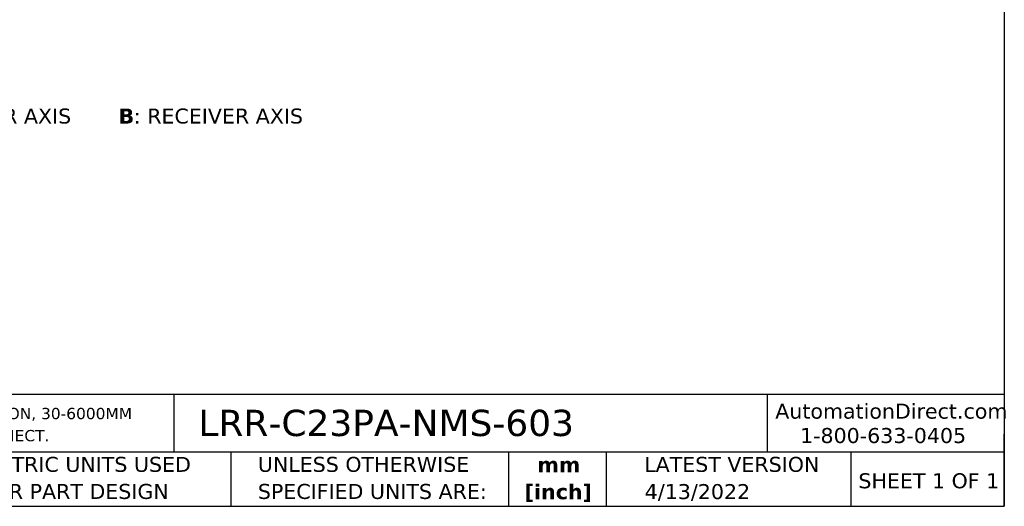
# Model space of a CAD drawing. Header units: millimetres. Extents: x 6 to 273, y 6 to 210.
# Tile 2 of 4: x 134 to 273, y 6 to 75. Entities that reach past the tile are written whole.
import ezdxf

# ---------------------------------------------------------------- set-up
doc = ezdxf.new("R2010")
doc.units = ezdxf.units.MM
doc.linetypes.add('SLD-Solid', pattern=[0])
doc.layers.add('TEXT', color=140, linetype='SLD-Solid', lineweight=25)
doc.styles.add('SLDTEXTSTYLE0', font='VERDANAB.TTF')
doc.styles.add('SLDTEXTSTYLE1', font='VERDANA.TTF')

# ---------------------------------------------------------------- blocks, each defined once
blk = doc.blocks.new('SW_NOTE_0')
at = {"layer": 'TEXT', "color": 0, "attachment_point": 1}
for s, insert, char_height, style in [('A', (0, 2.69), 2.12, 'SLDTEXTSTYLE0'), (': EMITTER AXIS      ', (2.19, 2.69), 2.1167, 'SLDTEXTSTYLE1'), ('B', (30.97, 2.69), 2.12, 'SLDTEXTSTYLE0'), (': RECEIVER AXIS', (33.12, 2.69), 2.1167, 'SLDTEXTSTYLE1')]:
    blk.add_mtext(s, dxfattribs=dict(at, insert=insert, char_height=char_height, style=style))
blk = doc.blocks.new('SW_NOTE_0_1')
at = {"layer": 'TEXT', "color": 0, "char_height": 1.5875, "attachment_point": 1, "style": 'SLDTEXTSTYLE1'}
for s, insert in [('CONTRINEX PHOTOELECTRIC SENSOR, RECTANGULAR, POLARIZED RETROREFLECTIVE, VISIBLE RED LIGHT EMISSION, 30-6000MM ', (0, 2.02)), ('SENSING DISTANCE, COMPLEMENTARY LIGHT-ON/DARK-ON, PNP, IO-LINK ONLY, 4-WIRE, 4-PIN M8 QUICK-DISCONNECT.', (0, -1.1))]:
    blk.add_mtext(s, dxfattribs=dict(at, insert=insert))
blk = doc.blocks.new('SW_NOTE_0_2')
at = {"layer": 'TEXT', "color": 0, "char_height": 2.117, "attachment_point": 2, "style": 'SLDTEXTSTYLE0'}
for s, insert in [('mm', (2.84, 2.69)), ('[inch]', (2.76, -1.13))]:
    blk.add_mtext(s, dxfattribs=dict(at, insert=insert))
blk = doc.blocks.new('SW_NOTE_0_3')
at = {"layer": 'TEXT', "color": 0, "char_height": 2.1167, "attachment_point": 1, "style": 'SLDTEXTSTYLE1'}
for s, insert in [('UNLESS OTHERWISE ', (0, 2.69)), ('SPECIFIED UNITS ARE:', (0, -1.13))]:
    blk.add_mtext(s, dxfattribs=dict(at, insert=insert))
blk = doc.blocks.new('SW_NOTE_0_7')
at = {"layer": 'TEXT', "color": 0, "char_height": 2.1167, "attachment_point": 1, "style": 'SLDTEXTSTYLE1'}
for s, insert in [('METRIC UNITS USED ', (0, 2.69)), ('FOR PART DESIGN', (0, -1.13))]:
    blk.add_mtext(s, dxfattribs=dict(at, insert=insert))

msp = doc.modelspace()

# ---------------------------------------------------------------- linework, layer by layer
at = {"layer": 'TEXT'}
for p, q in [((273.05, 209.55), (273.05, 6.35)), ((273.05, 22.126), (6.35, 22.126)), ((155.759, 22.126), (155.759, 13.97)), ((239.575, 22.126), (239.575, 13.97)), ((273.05, 6.35), (273.05, 16.51)), ((273.05, 13.97), (6.35, 13.97)), ((163.78, 13.97), (163.78, 6.35)), ((203.024, 13.97), (203.024, 6.35)), ((216.812, 13.97), (216.812, 6.35)), ((251.349, 13.97), (251.349, 6.35)), ((6.35, 6.35), (273.05, 6.35))]:
    msp.add_line(p, q, dxfattribs=at)

# ---------------------------------------------------------------- block references
for name, p in [('SW_NOTE_0', (116.956, 59.797)), ('SW_NOTE_0_1', (7.966, 18.217)), ('SW_NOTE_0_7', (128.478, 10.635)), ('SW_NOTE_0_3', (167.608, 10.635)), ('SW_NOTE_0_2', (207.286, 10.592))]:
    msp.add_blockref(name, p, dxfattribs=at)

# ---------------------------------------------------------------- texts
at = {"layer": 'TEXT', "style": 'SLDTEXTSTYLE1'}
for s, insert, char_height, attachment_point in [('AutomationDirect.com', (240.695, 20.836), 2.11667, 1), ('LRR-C23PA-NMS-603', (159.208, 19.973), 3.70417, 1), ('1-800-633-0405', (244.192, 17.397), 2.11667, 1), ('LATEST VERSION', (234.552, 13.324), 2.11667, 2), ('SHEET 1 OF 1', (252.441, 11.011), 2.11667, 1), ('4/13/2022', (229.701, 9.484), 2.1167, 2)]:
    msp.add_mtext(s, dxfattribs=dict(at, insert=insert, char_height=char_height, attachment_point=attachment_point))

doc.saveas('drawing.dxf')
